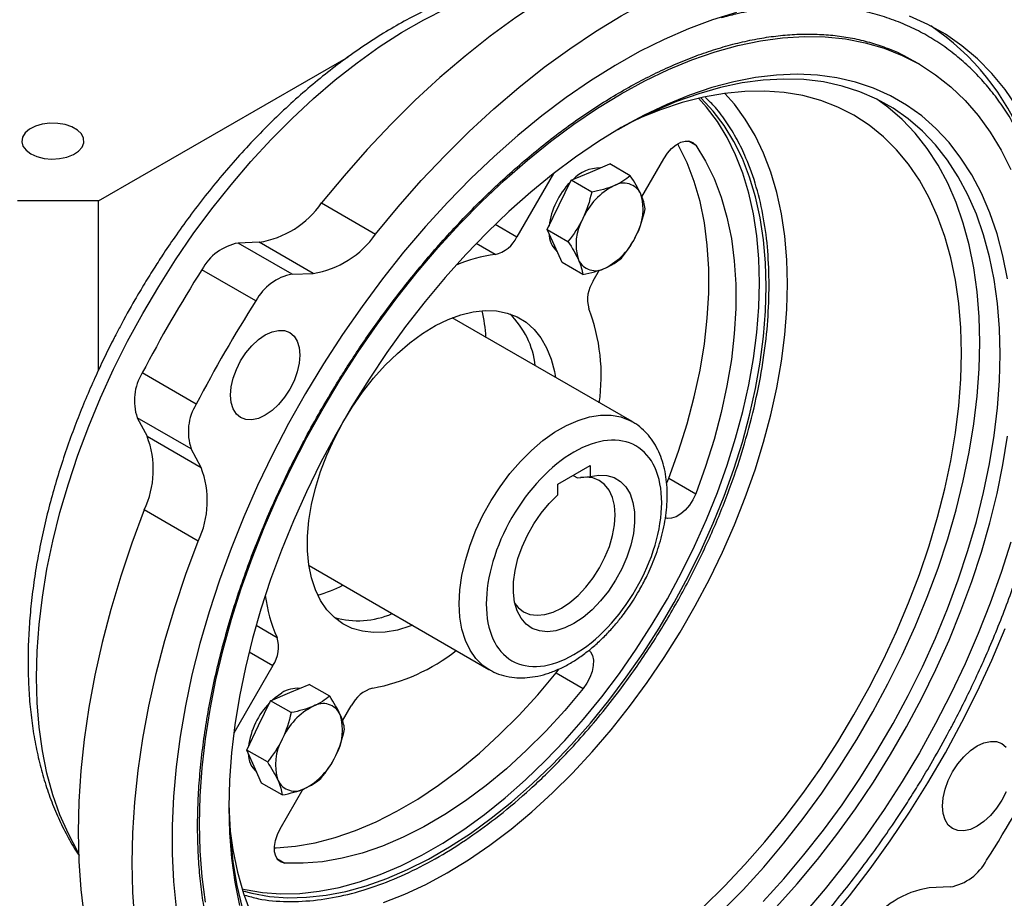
# Model space of a CAD drawing. Header units: inches. Extents: x 0.2 to 10.8, y 0.2 to 8.2.
# Tile 12 of 16: x 9.526 to 10.338, y 1.457 to 2.182. Entities that reach past the tile are written whole.
import ezdxf

# ---------------------------------------------------------------- set-up
doc = ezdxf.new("R2010")
doc.units = ezdxf.units.IN
doc.header["$MEASUREMENT"] = 0

msp = doc.modelspace()

# ---------------------------------------------------------------- linework, layer by layer
for p, q in [((9.59113659, 2.03246719), (9.7973977, 2.15153919)), ((10.26840336, 2.14528089), (10.26339237, 2.14817368)), ((10.07765535, 2.08199933), (10.08384443, 2.07842645)), ((10.03935795, 2.03579567), (10.0575413, 2.06729016)), ((9.98098769, 2.04948956), (9.99692106, 2.05624848)), ((9.99692106, 2.05624848), (10.01285442, 2.06300741)), ((10.02985515, 2.0531931), (10.01285442, 2.06300741)), ((9.9665109, 2.05510285), (9.93633992, 2.00284518)), ((9.97119171, 2.02911983), (9.98098769, 2.04948956)), ((9.99798842, 2.03967524), (9.98098769, 2.04948956)), ((9.59113659, 2.03246719), (9.52432335, 2.03246719)), ((9.59113659, 1.89304724), (9.59113659, 2.03246719)), ((9.77505212, 2.03079529), (9.81959428, 2.00508165)), ((9.96139572, 2.00875011), (9.97119171, 2.02911983)), ((9.91844279, 2.01317697), (9.93633992, 2.00284518)), ((9.96139572, 2.00875011), (9.97839645, 1.99893579)), ((9.96753309, 1.99513931), (9.96139572, 2.00875011)), ((9.72355398, 1.99838991), (9.70629919, 1.9977202)), ((9.75084135, 1.97200656), (9.70629919, 1.9977202)), ((9.76809614, 1.97267627), (9.72355398, 1.99838991)), ((9.91830753, 1.98817372), (9.9025672, 1.99726043)), ((9.97367047, 1.98152851), (9.96753309, 1.99513931)), ((9.72092853, 1.9499809), (9.67638637, 1.97569454)), ((9.9906712, 1.9717142), (9.97367047, 1.98152851)), ((9.99933205, 1.96646878), (10.0045191, 1.97545302)), ((9.75084135, 1.97200656), (9.76809614, 1.97267627)), ((10.03130076, 1.85029283), (9.88287894, 1.93597492)), ((9.67171004, 1.86473198), (9.62716788, 1.89044562)), ((9.66759027, 1.82781147), (9.62304811, 1.85352511)), ((9.62304811, 1.85352511), (9.63109415, 1.8382448)), ((9.63109415, 1.8382448), (9.67563631, 1.81253116)), ((9.67563631, 1.81253116), (9.66759027, 1.82781147)), ((9.97012773, 1.79866597), (9.99664423, 1.81397362)), ((9.99664423, 1.81397362), (9.99664423, 1.80504862)), ((9.98274768, 1.80595131), (9.98639784, 1.80384411)), ((9.97012773, 1.78974097), (9.97012773, 1.79866597)), ((10.05990764, 1.79983433), (10.06157335, 1.80356083)), ((10.06157335, 1.80356083), (10.08384443, 1.79070401)), ((9.67331884, 1.75172515), (9.62877668, 1.77743879)), ((9.7647783, 1.73139645), (9.91320012, 1.64571435)), ((9.72111252, 1.68216328), (9.73838495, 1.67219212)), ((9.71526994, 1.66023561), (9.73482663, 1.64894578)), ((9.73482663, 1.64894578), (9.70260295, 1.59313272)), ((9.96877245, 1.64282496), (9.97102342, 1.64591135)), ((9.96877245, 1.64282496), (9.99104353, 1.62996814)), ((9.74888956, 1.62664533), (9.76482292, 1.63340426)), ((9.78182365, 1.62358995), (9.76482292, 1.63340426)), ((9.7329562, 1.61988641), (9.74888956, 1.62664533)), ((9.72316021, 1.59951668), (9.7329562, 1.61988641)), ((9.74995693, 1.61007209), (9.7329562, 1.61988641)), ((9.79243108, 1.60323765), (9.79962019, 1.61568954)), ((9.71336422, 1.57914695), (9.72316021, 1.59951668)), ((9.73036495, 1.56933264), (9.71336422, 1.57914695)), ((9.7195016, 1.56553616), (9.71336422, 1.57914695)), ((9.72563897, 1.55192536), (9.7195016, 1.56553616)), ((9.7426397, 1.54211105), (9.72563897, 1.55192536)), ((9.74107133, 1.51427994), (9.76000141, 1.54706781)), ((9.73828293, 1.48966009), (9.74476946, 1.4859155)), ((10.29387939, 1.46614492), (10.2766246, 1.46547522))]:
    msp.add_line(p, q)
at = {"flags": 128}
for points in [[(10.1805843, 2.26490403), (10.1619429, 2.26590139), (10.14279167, 2.26545579), (10.12318362, 2.26356847), (10.10317305, 2.26024464), (10.08281538, 2.25549352), (10.06216697, 2.24932825), (10.041285, 2.24176592), (10.02022729, 2.23282746), (9.99905215, 2.22253761), (9.97781821, 2.21092489), (9.95658427, 2.19802143), (9.93540913, 2.18386297), (9.91435142, 2.16848872), (9.89346945, 2.15194124), (9.87282104, 2.13426636), (9.85246336, 2.11551302), (9.8324528, 2.09573314), (9.81284475, 2.07498149), (9.79369352, 2.05331555), (9.77505212, 2.03079529)], [(9.81959428, 2.00508165), (9.83823568, 2.02760191), (9.85738691, 2.04926785), (9.87699496, 2.0700195), (9.89700552, 2.08979937), (9.9173632, 2.10855272), (9.93801161, 2.1262276), (9.95889358, 2.14277508), (9.97995129, 2.15814933), (10.00112643, 2.17230779), (10.02236037, 2.18521125), (10.04359431, 2.19682397), (10.06476945, 2.20711381), (10.08582716, 2.21605228), (10.10670913, 2.22361461), (10.12735754, 2.22977987), (10.14771521, 2.234531), (10.16772578, 2.23785482), (10.18733383, 2.23974215), (10.20648506, 2.24018775), (10.22512645, 2.23919039)], [(9.57443072, 1.49468957), (9.57406945, 1.49529128), (9.56615669, 1.50990459), (9.55924185, 1.52560161), (9.55334921, 1.54232719), (9.54849948, 1.56002259), (9.54470968, 1.57862565), (9.54199314, 1.59807102), (9.54035938, 1.6182904), (9.53981416, 1.63921278), (9.54035938, 1.66076466), (9.54199314, 1.68287033), (9.54470968, 1.70545216), (9.54849948, 1.72843082), (9.55334921, 1.7517256), (9.55924185, 1.77525468), (9.56615669, 1.7989354), (9.57406945, 1.8226846), (9.58295233, 1.84641884), (9.59277413, 1.87005477), (9.60350036, 1.89350935), (9.61509333, 1.91670021), (9.62751232, 1.93954589), (9.64071372, 1.96196613), (9.65465115, 1.9838822), (9.66927566, 2.0052171), (9.68453587, 2.0258959), (9.70037819, 2.04584596), (9.71674697, 2.06499721), (9.73358471, 2.08328238), (9.75083228, 2.10063723), (9.76842907, 2.11700082), (9.7863133, 2.13231566), (9.80442213, 2.14652796), (9.82269197, 2.15958779), (9.84105863, 2.1714493), (9.8594576, 2.1820708), (9.87782426, 2.19141499)], [(10.11751831, 2.18787158), (10.0978046, 2.18187426), (10.07786573, 2.17449577), (10.05776122, 2.16575812), (10.03755105, 2.1556874), (10.01729555, 2.14431366), (9.99705516, 2.13167084), (9.9768903, 2.11779667), (9.95686113, 2.10273257), (9.93702744, 2.08652348), (9.91744842, 2.06921779), (9.8981825, 2.05086713), (9.87928717, 2.03152627), (9.86081883, 2.01125295), (9.84283259, 1.99010765), (9.82538213, 1.96815348), (9.80851953, 1.94545597), (9.79229512, 1.92208285), (9.77675732, 1.89810388), (9.76195249, 1.87359061), (9.74792482, 1.84861622), (9.73471617, 1.82325522), (9.72236596, 1.79758331), (9.71091106, 1.77167711), (9.70038565, 1.74561392), (9.69082113, 1.71947153), (9.68224606, 1.69332796), (9.67468602, 1.66726123), (9.66816358, 1.64134914), (9.6626982, 1.61566901), (9.65830619, 1.59029749), (9.65500067, 1.5653103), (9.65279149, 1.540782), (9.65168525, 1.5167858), (9.65168525, 1.49339331), (9.65279149, 1.47067435), (9.65500067, 1.44869671)], [(10.39317385, 1.93314181), (10.39262052, 1.95620614), (10.39096219, 1.97856278), (10.38820381, 2.00014501), (10.38435361, 2.02088842), (10.37942308, 2.0407311), (10.37342693, 2.05961383), (10.36638306, 2.07748027), (10.35831249, 2.09427708), (10.34923931, 2.10995415), (10.3391906, 2.12446468), (10.32819634, 2.13776537), (10.31628934, 2.14981653), (10.30350515, 2.16058219), (10.2898819, 2.17003022), (10.27546027, 2.17813242), (10.26028329, 2.18486462)], [(9.67929143, 1.4537154), (9.67656281, 1.47445915), (9.67492219, 1.49597255), (9.67437475, 1.51818792), (9.67492219, 1.54103536), (9.67656281, 1.56444297), (9.67929143, 1.58833712), (9.68309947, 1.61264262), (9.68797496, 1.637283), (9.69390254, 1.66218073), (9.70086358, 1.68725747), (9.70883616, 1.71243432), (9.7177952, 1.73763207), (9.72771252, 1.76277144), (9.73855691, 1.78777332), (9.75029426, 1.81255905), (9.76288762, 1.83705066), (9.77629738, 1.86117106), (9.79048134, 1.88484439), (9.80539488, 1.90799614), (9.82099108, 1.93055348), (9.83722086, 1.95244544), (9.85403315, 1.97360312), (9.87137507, 1.99395997), (9.88919204, 2.01345193), (9.907428, 2.03201768), (9.92602559, 2.04959879), (9.94492628, 2.06613996), (9.96407061, 2.08158913), (9.98339834, 2.0958977), (10.00284866, 2.10902065), (10.02236037, 2.12091669), (10.04187208, 2.13154839), (10.0613224, 2.1408823), (10.08065013, 2.14888905), (10.09979445, 2.15554345), (10.11869515, 2.16082456), (10.13729273, 2.16471576), (10.1555287, 2.16720482), (10.17334567, 2.16828389), (10.19068759, 2.16794959), (10.20749988, 2.16620297), (10.22372966, 2.16304952), (10.23932585, 2.15849916), (10.2542394, 2.15256621), (10.26842336, 2.14526935), (10.28183312, 2.13663152), (10.29442648, 2.1266799), (10.30616382, 2.11544582), (10.31700822, 2.1029646), (10.32692553, 2.08927553), (10.33588458, 2.07442167), (10.34385716, 2.05844977)], [(10.34120746, 1.96806459), (10.33739904, 1.9871647), (10.33252463, 2.00535769), (10.32660072, 2.022582), (10.31964736, 2.03877933), (10.31168807, 2.05389489), (10.3027498, 2.06787752), (10.29286277, 2.08067993), (10.28206044, 2.09225877), (10.27037938, 2.10257489), (10.25785909, 2.11159336), (10.24454196, 2.11928368), (10.23047303, 2.12561982), (10.21569991, 2.13058035), (10.20027259, 2.13414847), (10.18424328, 2.13631212), (10.1676662, 2.13706397), (10.15059746, 2.13640149), (10.1330948, 2.1343269), (10.11521745, 2.13084724), (10.09702591, 2.12597427), (10.07858171, 2.11972449), (10.05994729, 2.11211904), (10.04118568, 2.10318365), (10.02236037, 2.09294856)], [(10.33499065, 1.90598177), (10.3344422, 1.92722954), (10.33279875, 1.94777083), (10.33006596, 1.96753485), (10.32625325, 1.98645345), (10.32137377, 2.00446143), (10.31544433, 2.02149671), (10.30848538, 2.03750055), (10.3005209, 2.0524178), (10.29157836, 2.06619704), (10.28168857, 2.07879075), (10.27088562, 2.09015553), (10.25920677, 2.1002522), (10.24669226, 2.10904596), (10.23338525, 2.11650649), (10.21933159, 2.12260807), (10.20457974, 2.12732968), (10.18918055, 2.13065503), (10.1731871, 2.13257266), (10.15665452, 2.13307596), (10.13963982, 2.13216319), (10.12220163, 2.12983751), (10.10440008, 2.12610693), (10.08629653, 2.1209843), (10.06795338, 2.1144873), (10.04943387, 2.1066383), (10.03080184, 2.09746438), (10.01951225, 2.09128991)], [(10.30317267, 1.90689887), (10.30261971, 1.9277115), (10.30096285, 1.94780974), (10.29820813, 1.96712028), (10.29436561, 1.98557264), (10.28944931, 2.00309949), (10.28347717, 2.01963689), (10.27647097, 2.03512449), (10.26845629, 2.04950577), (10.25946237, 2.06272826), (10.24952202, 2.07474371), (10.23867152, 2.08550828), (10.22695045, 2.09498269), (10.2144016, 2.10313237), (10.20107074, 2.10992759), (10.18700653, 2.11534354), (10.17226027, 2.11936046), (10.15688578, 2.12196371), (10.14093916, 2.12314377), (10.12447859, 2.12289635), (10.10756414, 2.12122234), (10.09025752, 2.11812785), (10.07262189, 2.11362418), (10.05472159, 2.10772776), (10.03662195, 2.1004601), (10.03652973, 2.10041977)], [(10.15949527, 1.96392232), (10.15894151, 1.98395088), (10.15728239, 2.00326103), (10.15452448, 2.02177657), (10.15067865, 2.03942441), (10.14576008, 2.05613492), (10.13978818, 2.07184214), (10.13278653, 2.08648408), (10.12478275, 2.10000297), (10.11580843, 2.11234544), (10.10800686, 2.12128357)], [(10.13649965, 1.96496244), (10.13594483, 1.98462107), (10.13428265, 2.00355835), (10.13151995, 2.02169644), (10.12766806, 2.03896082), (10.12274283, 2.05528054), (10.11676448, 2.07058855), (10.1097576, 2.08482193), (10.10175096, 2.0979222), (10.09277748, 2.10983554), (10.08617129, 2.11720291)], [(10.14206742, 1.96174823), (10.1415126, 1.98140687), (10.13985042, 2.00034414), (10.13708772, 2.01848223), (10.13323583, 2.03574661), (10.1283106, 2.05206634), (10.12233225, 2.06737434), (10.11532537, 2.08160772), (10.10731873, 2.094708), (10.09834525, 2.10662133), (10.08844178, 2.11729877), (10.08808369, 2.11764483)], [(10.31828734, 1.91562439), (10.31773889, 1.93687215), (10.31609544, 1.95741345), (10.31336265, 1.97717746), (10.30954994, 1.99609607), (10.30467046, 2.01410405), (10.29874102, 2.03113932), (10.29178207, 2.04714317), (10.28381759, 2.06206042), (10.27487505, 2.07583965), (10.26498526, 2.08843337), (10.25418231, 2.09979815), (10.24250346, 2.10989482), (10.23326764, 2.11656472)], [(9.53518662, 2.07134332), (9.5402769, 2.06906394), (9.5461892, 2.06758697), (9.55255201, 2.06700519), (9.55896555, 2.06735518), (9.56502682, 2.06861493), (9.57035498, 2.0707053), (9.57461524, 2.07349493), (9.5775399, 2.07680855), (9.57894521, 2.08043795), (9.57874286, 2.08415507), (9.57694556, 2.08772637), (9.57366625, 2.09092743), (9.56911098, 2.09355714), (9.56356597, 2.09545024), (9.55737963, 2.0964878), (9.55094069, 2.09660462), (9.5446537, 2.09579335), (9.53891373, 2.09410498), (9.53408141, 2.09164558), (9.5304604, 2.0885697), (9.52827821, 2.0850706), (9.52767195, 2.08136815), (9.52867972, 2.07769497), (9.5312382, 2.07428188), (9.53518662, 2.07134332)], [(10.02236037, 2.09294856), (10.00353506, 2.08144841), (9.98477345, 2.0687221), (9.96613902, 2.0548127), (9.94769483, 2.03976728), (9.92950328, 2.02363673), (9.91162594, 2.00647565), (9.89412328, 1.98834209), (9.87705453, 1.96929743), (9.86047746, 1.94940609), (9.84444814, 1.92873539), (9.82902083, 1.90735526), (9.81424771, 1.88533806), (9.80017878, 1.86275828), (9.78686164, 1.83969232), (9.77434136, 1.81621823), (9.76266029, 1.79241545), (9.75185797, 1.76836451), (9.74197094, 1.74414678), (9.73303266, 1.71984423), (9.72507338, 1.69553908), (9.71812002, 1.67131356), (9.71219611, 1.64724966), (9.7073217, 1.6234288), (9.70351328, 1.59993157), (9.70078374, 1.57683749), (9.69914231, 1.5542247), (9.69859455, 1.53216971), (9.69914231, 1.51074716), (9.70078374, 1.49002952), (9.70351328, 1.4700869), (9.7073217, 1.45098678)], [(10.0575413, 2.06729016), (10.06053751, 2.07176469), (10.06399586, 2.07564704), (10.06773504, 2.07873368), (10.071559, 2.08086278), (10.07526728, 2.0819227), (10.07866545, 2.08185789), (10.08157535, 2.08067175), (10.08384443, 2.07842645)], [(10.06157335, 1.80356083), (10.06968762, 1.82599513), (10.07671665, 1.84840987), (10.08262663, 1.87069717), (10.08738911, 1.89274977), (10.09098118, 1.91446155), (10.09338553, 1.93572801), (10.09459061, 1.9564468), (10.09459061, 1.97651821), (10.09338553, 1.99584565), (10.09098118, 2.0143361), (10.08738911, 2.03190057), (10.08262663, 2.04845453), (10.07671665, 2.06391831), (10.06968762, 2.0782175), (10.06895649, 2.07952402)], [(10.08384443, 2.07842645), (10.0919587, 2.06536068), (10.09898773, 2.05106149), (10.10489771, 2.03559771), (10.10966019, 2.01904375), (10.11325225, 2.00147928), (10.11565661, 1.98298883), (10.11686169, 1.96366139), (10.11686169, 1.94358998), (10.11565661, 1.92287118), (10.11325225, 1.90160473), (10.10966019, 1.87989295), (10.10489771, 1.85784035), (10.09898773, 1.83555305), (10.0919587, 1.81313831), (10.08384443, 1.79070401)], [(9.70950146, 1.46472092), (9.71197024, 1.46413368), (9.72647772, 1.46160386), (9.74156043, 1.46050188), (9.7571564, 1.46083225), (9.77320152, 1.46259362), (9.78962988, 1.46577875), (9.80637396, 1.47037455), (9.82336496, 1.47636214), (9.84053306, 1.48371691), (9.8578077, 1.49240864), (9.87511792, 1.50240161), (9.89239257, 1.51365476), (9.90956066, 1.52612186), (9.92655166, 1.53975166), (9.94329574, 1.55448816), (9.9597241, 1.57027081), (9.97576923, 1.58703475), (9.99136519, 1.6047111), (10.0064479, 1.62322721), (10.02095539, 1.64250701), (10.03482803, 1.66247126), (10.04800882, 1.68303793), (10.0604436, 1.70412251), (10.07208127, 1.72563836), (10.08287401, 1.74749706), (10.09277748, 1.76960879), (10.10175096, 1.79188269), (10.1097576, 1.81422723), (10.11676448, 1.83655059), (10.12274283, 1.85876105), (10.12766806, 1.88076732), (10.13151995, 1.90247899), (10.13428265, 1.92380684), (10.13594483, 1.94466322), (10.13649965, 1.96496244)], [(9.71007512, 1.46284382), (9.717538, 1.46091947), (9.73204549, 1.45838966), (9.7471282, 1.45728767), (9.76272417, 1.45761805), (9.77876929, 1.45937941), (9.79519765, 1.46256454), (9.81194173, 1.46716034), (9.82893273, 1.47314793), (9.84610083, 1.4805027), (9.86337547, 1.48919443), (9.88068569, 1.4991874), (9.89796034, 1.51044056), (9.91512843, 1.52290765), (9.93211943, 1.53653745), (9.94886351, 1.55127396), (9.96529187, 1.56705661), (9.981337, 1.58382055), (9.99693296, 1.60149689), (10.01201567, 1.62001301), (10.02652316, 1.6392928), (10.0403958, 1.65925705), (10.05357659, 1.67982373), (10.06601137, 1.70090831), (10.07764904, 1.72242416), (10.08844178, 1.74428286), (10.09834525, 1.76639459), (10.10731873, 1.78866849), (10.11532537, 1.81101303), (10.12233225, 1.83333639), (10.1283106, 1.85554684), (10.13323583, 1.87755312), (10.13708772, 1.89926479), (10.13985042, 1.92059263), (10.1415126, 1.94144902), (10.14206742, 1.96174823)], [(9.82627596, 1.45323346), (9.84368875, 1.46010091), (9.86124035, 1.46831735), (9.87886149, 1.47785035), (9.89648263, 1.48866229), (9.91403423, 1.50071049), (9.93144702, 1.51394742), (9.94865227, 1.52832083), (9.9655821, 1.54377399), (9.98216968, 1.56024592), (9.99834954, 1.57767161), (10.01405785, 1.59598229), (10.02923259, 1.61510569), (10.04381389, 1.63496635), (10.0577442, 1.65548589), (10.07096853, 1.67658331), (10.08343471, 1.69817537), (10.09509354, 1.72017684), (10.10589899, 1.7425009), (10.11580843, 1.76505944), (10.12478275, 1.78776344), (10.13278653, 1.81052329), (10.13978818, 1.83324918), (10.14576008, 1.8558514), (10.15067865, 1.87824077), (10.15452448, 1.90032891), (10.15728239, 1.92202867), (10.15894151, 1.94325439), (10.15949527, 1.96392232)], [(9.85004668, 1.68217206), (9.84799622, 1.68139518), (9.83767474, 1.67824954), (9.82765843, 1.67649066), (9.81805345, 1.6761372), (9.80896162, 1.67719289), (9.80047932, 1.67964655), (9.79269645, 1.68347216), (9.78569554, 1.68862919), (9.77955077, 1.69506295), (9.77432729, 1.70270525), (9.77008048, 1.71147508), (9.76685534, 1.72127948), (9.76468606, 1.73201452), (9.76359564, 1.7435664), (9.76359564, 1.75581267), (9.76468606, 1.76862352), (9.76685534, 1.78186315), (9.77008048, 1.79539122), (9.77432729, 1.80906432), (9.77955077, 1.82273752), (9.78569554, 1.83626588), (9.79269645, 1.84950599), (9.80047932, 1.86231751), (9.80896162, 1.87456462), (9.81805345, 1.88611752), (9.82765843, 1.89685373), (9.83767474, 1.90665944), (9.84799622, 1.91543072), (9.85851345, 1.92307459), (9.86911494, 1.92951002), (9.87968832, 1.93466879), (9.89012151, 1.93849622), (9.90030391, 1.94095173), (9.91012758, 1.94200931), (9.9194884, 1.94165773), (9.92828713, 1.93990072), (9.93643051, 1.93675692), (9.94383221, 1.93225964), (9.95041378, 1.92645655), (9.95610545, 1.91940917), (9.96084688, 1.91119221), (9.96458782, 1.90189277), (9.96728861, 1.89160941), (9.96814732, 1.88675053)], [(9.75728438, 1.90526229), (9.75673342, 1.89848446), (9.7551017, 1.89133096), (9.75245194, 1.88407671), (9.74888596, 1.87700048), (9.7445408, 1.87037421), (9.73958344, 1.86445254), (9.73420439, 1.85946303), (9.72861037, 1.85559744), (9.72301635, 1.85300431), (9.7176373, 1.8517833), (9.71267994, 1.85198133), (9.70833478, 1.85359078), (9.7047688, 1.85654982), (9.70211903, 1.86074472), (9.70048732, 1.86601427), (9.69993635, 1.87215598), (9.70048732, 1.87893382), (9.70211903, 1.88608731), (9.7047688, 1.89334156), (9.70833478, 1.90041779), (9.71267994, 1.90704406), (9.7176373, 1.91296573), (9.72301635, 1.91795524), (9.72861037, 1.92182083), (9.73420439, 1.92441396), (9.73958344, 1.92563497), (9.7445408, 1.92543694), (9.74888596, 1.92382749), (9.75245194, 1.92086845), (9.7551017, 1.91667356), (9.75673342, 1.911404), (9.75728438, 1.90526229)], [(10.10549832, 1.44608768), (10.12293651, 1.4638957), (10.13995121, 1.4826277), (10.15648379, 1.5022191), (10.17247724, 1.52260237), (10.18787643, 1.54370725), (10.20262828, 1.56546098), (10.21668194, 1.58778857), (10.22998895, 1.61061306), (10.24250346, 1.63385575), (10.25418231, 1.65743654), (10.26498526, 1.68127414), (10.27487505, 1.70528636), (10.28381759, 1.72939044), (10.29178207, 1.75350328), (10.29874102, 1.77754176), (10.30467046, 1.80142302), (10.30954994, 1.82506473), (10.31336265, 1.84838539), (10.31609544, 1.87130462), (10.31773889, 1.8937434), (10.31828734, 1.91562439)], [(10.09025752, 1.4498433), (10.10756414, 1.46673061), (10.12447859, 1.48458561), (10.14093916, 1.50334315), (10.15688578, 1.5229348), (10.17226027, 1.54328905), (10.18700653, 1.56433164), (10.20107074, 1.58598579), (10.2144016, 1.60817248), (10.22695045, 1.63081076), (10.23867152, 1.65381803), (10.24952202, 1.67711032), (10.25946237, 1.70060265), (10.26845629, 1.72420931), (10.27647097, 1.74784414), (10.28347717, 1.77142092), (10.28944931, 1.79485361), (10.29436561, 1.8180567), (10.29820813, 1.84094554), (10.30096285, 1.8634366), (10.30261971, 1.88544782), (10.30317267, 1.90689887)], [(10.13963982, 1.45425309), (10.15665452, 1.47298508), (10.1731871, 1.49257649), (10.18918055, 1.51295976), (10.20457974, 1.53406464), (10.21933159, 1.55581836), (10.23338525, 1.57814596), (10.24669226, 1.60097044), (10.25920677, 1.62421314), (10.27088562, 1.64779393), (10.28168857, 1.67163152), (10.29157836, 1.69564374), (10.3005209, 1.71974782), (10.30848538, 1.74386066), (10.31544433, 1.76789915), (10.32137377, 1.7917804), (10.32625325, 1.81542211), (10.33006596, 1.83874278), (10.33279875, 1.861662), (10.3344422, 1.88410079), (10.33499065, 1.90598177)], [(9.91353381, 1.64552388), (9.90827305, 1.64907862), (9.90247338, 1.6547265), (9.89761733, 1.6616358), (9.89377055, 1.66971307), (9.89098509, 1.67884909), (9.8892986, 1.6889203), (9.88873389, 1.69979051), (9.8892986, 1.71131273), (9.89098509, 1.72333112), (9.89377055, 1.73568317), (9.89761733, 1.74820182), (9.90247338, 1.7607178), (9.90827305, 1.77306184), (9.91493791, 1.78506701), (9.92237781, 1.79657096), (9.93049217, 1.80741812), (9.93917122, 1.81746181), (9.94829762, 1.82656618), (9.95774794, 1.83460814), (9.96739438, 1.84147891), (9.9771065, 1.8470856), (9.98675294, 1.85135236), (9.99620326, 1.85422152), (10.00532965, 1.85565425), (10.01400871, 1.8556312), (10.02212306, 1.85415267), (10.02956297, 1.85123866), (10.03130626, 1.85028965)], [(10.15059746, 1.44980939), (10.1676662, 1.46885406), (10.18424328, 1.4887454), (10.20027259, 1.5094161), (10.21569991, 1.53079623), (10.23047303, 1.55281343), (10.24454196, 1.57539321), (10.25785909, 1.59845917), (10.27037938, 1.62193325), (10.28206044, 1.64573604), (10.29286277, 1.66978698), (10.3027498, 1.6940047), (10.31168807, 1.71830726), (10.31964736, 1.74261241), (10.32660072, 1.76683793), (10.33252463, 1.79090183), (10.33739904, 1.81472269), (10.34120746, 1.83821992)], [(9.99664423, 1.80504862), (10.00377659, 1.80622176), (10.01044332, 1.80591867), (10.01649219, 1.80414628), (10.02178507, 1.80094506), (10.0262011, 1.7963881), (10.02963942, 1.79057948), (10.03202154, 1.78365183), (10.03329304, 1.77576334), (10.03342491, 1.76709416), (10.03241411, 1.75784224), (10.03028375, 1.74821886), (10.02708246, 1.73844377), (10.02288335, 1.72874019), (10.0177823, 1.71932969), (10.0118958, 1.71042718), (10.00535827, 1.70223595), (9.998319, 1.69494304), (9.99093872, 1.68871498), (9.98338598, 1.68369401), (9.97583324, 1.67999477), (9.96845296, 1.67770174), (9.96141369, 1.67686728), (9.95487616, 1.67751045), (9.94898966, 1.67961655), (9.94388861, 1.6831375), (9.9396895, 1.68799289), (9.93648821, 1.69407185), (9.93435784, 1.70123556), (9.93334705, 1.70932044), (9.93347892, 1.71814187), (9.93475042, 1.72749841), (9.93713254, 1.73717639), (9.94057086, 1.74695482), (9.94498689, 1.75661041), (9.95027977, 1.76592266), (9.95632864, 1.77467893), (9.96299537, 1.78267926), (9.97012773, 1.78974097)], [(9.93456365, 1.70028622), (9.93729182, 1.69692129), (9.9417968, 1.69339482), (9.94707876, 1.69120936), (9.95300676, 1.6904191), (9.95943386, 1.69104362), (9.96620072, 1.69306745), (9.97313959, 1.69644042), (9.98007846, 1.70107891), (9.98684532, 1.70686792), (9.99327242, 1.71366396), (9.99920042, 1.72129855), (10.00448238, 1.72958243), (10.00898736, 1.73831025), (10.01260368, 1.74726563), (10.01524168, 1.75622659), (10.01683599, 1.76497097), (10.01734706, 1.77328201), (10.01676224, 1.78095368), (10.01509601, 1.78779579), (10.0123897, 1.79363874), (10.00871038, 1.79833767), (10.00414926, 1.80177611), (9.99881942, 1.8038688), (9.99285298, 1.80456388), (9.98890916, 1.8042854)], [(10.08384443, 1.79070401), (10.08157535, 1.78583889), (10.07866545, 1.78129303), (10.07526728, 1.77730478), (10.071559, 1.77408323), (10.06773504, 1.77179726), (10.06399586, 1.77056674), (10.06053751, 1.77045617), (10.05882743, 1.77087519)], [(9.62877668, 1.77743879), (9.6185938, 1.75003395), (9.60940562, 1.72261458), (9.60123758, 1.69525662), (9.59411228, 1.66803582), (9.58804947, 1.64102754), (9.58306593, 1.61430658), (9.57917546, 1.58794693), (9.57638883, 1.56202158), (9.57471376, 1.53660231), (9.57415489, 1.51175951), (9.57471376, 1.48756197), (9.57638883, 1.4640767), (9.57917546, 1.44136872), (9.58306593, 1.41950091), (9.58804947, 1.39853382), (9.59411228, 1.37852552), (9.60123758, 1.3595314), (9.60940562, 1.34160407), (9.6185938, 1.32479315), (9.62877668, 1.30914521)], [(9.67331884, 1.28343157), (9.66313596, 1.29907951), (9.65394778, 1.31589043), (9.64577974, 1.33381776), (9.63865444, 1.35281188), (9.63259163, 1.37282018), (9.62760809, 1.39378727), (9.62371762, 1.41565507), (9.62093099, 1.43836306), (9.61925592, 1.46184833), (9.61869705, 1.48604587), (9.61925592, 1.51088867), (9.62093099, 1.53630794), (9.62371762, 1.56223329), (9.62760809, 1.58859294), (9.63259163, 1.6153139), (9.63865444, 1.64232218), (9.64577974, 1.66954298), (9.65394778, 1.69690094), (9.66313596, 1.72432031), (9.67331884, 1.75172515)], [(10.34385716, 1.75089402), (10.33588458, 1.72571716), (10.32692553, 1.70051941), (10.31700822, 1.67538005), (10.30616382, 1.65037817), (10.29442648, 1.62559243), (10.28183312, 1.60110083), (10.26842336, 1.57698042), (10.2542394, 1.5533071), (10.23932585, 1.53015535), (10.22372966, 1.50759801), (10.20749988, 1.48570605), (10.19068759, 1.46454837), (10.17334567, 1.44419152)], [(10.19295869, 1.43736608), (10.21068365, 1.45892386), (10.22784658, 1.48125803), (10.24439626, 1.50430194), (10.26028329, 1.52798683), (10.27546027, 1.55224199), (10.2898819, 1.57699506), (10.30350515, 1.60217215), (10.31628934, 1.62769812), (10.32819634, 1.65349681), (10.3391906, 1.6794912)], [(9.99567335, 1.66157929), (9.99692616, 1.66027808), (9.9985593, 1.6572273), (9.99936298, 1.65337339), (9.99929506, 1.6489184), (9.99835909, 1.6440959), (9.99660416, 1.63915872), (9.99412227, 1.6343657), (9.99104353, 1.62996814)], [(9.73618985, 1.49851701), (9.73777541, 1.49856551), (9.75355164, 1.49987563), (9.76975308, 1.50269653), (9.78630372, 1.50701498), (9.80312591, 1.51281073), (9.82014074, 1.52005658), (9.8372684, 1.52871855), (9.85442854, 1.538756), (9.87154066, 1.55012184), (9.88852448, 1.56276276), (9.90530033, 1.57661945), (9.92178951, 1.59162692), (9.93791468, 1.60771475), (9.95360019, 1.6248075), (9.96877245, 1.64282496)], [(9.73459606, 1.62058204), (9.73684314, 1.62252606), (9.74244706, 1.62641919)], [(9.99104353, 1.62996814), (9.97587127, 1.61195068), (9.96018576, 1.59485793), (9.94406059, 1.5787701), (9.92757141, 1.56376263), (9.91079556, 1.54990594), (9.89381174, 1.53726502), (9.87669962, 1.52589918), (9.85953948, 1.51586173), (9.84241182, 1.50719976), (9.82539699, 1.49995391), (9.8085748, 1.49415816), (9.79202416, 1.48983971), (9.77582272, 1.4870188), (9.76004649, 1.48570869), (9.74476946, 1.4859155)], [(10.33995194, 1.54480993), (10.33638596, 1.5377337), (10.3320408, 1.53110742), (10.32708344, 1.52518575), (10.32170439, 1.52019625), (10.31611037, 1.51633066), (10.31051635, 1.51373753), (10.3051373, 1.51251652), (10.30017994, 1.51271454), (10.29583478, 1.514324), (10.2922688, 1.51728303), (10.28961903, 1.52147793), (10.28798732, 1.52674749), (10.28743635, 1.53288919), (10.28798732, 1.53966703), (10.28961903, 1.54682053), (10.2922688, 1.55407478), (10.29583478, 1.56115101), (10.30017994, 1.56777728), (10.3051373, 1.57369895), (10.31051635, 1.57868845), (10.31611037, 1.58255405), (10.32170439, 1.58514717), (10.32708344, 1.58636819), (10.3320408, 1.58617016), (10.33638596, 1.5845607), (10.33995194, 1.58160167)], [(9.69860662, 1.53540482), (9.69873169, 1.52789046), (9.69982811, 1.50698692), (9.70201717, 1.48682557), (9.70529134, 1.46747593), (9.7096393, 1.44900467)], [(9.69921047, 1.51610238), (9.69921573, 1.51605539), (9.70197045, 1.49674485), (9.70581297, 1.47829249), (9.71072927, 1.46076563), (9.71670141, 1.44422824)], [(9.74476946, 1.4859155), (9.74164052, 1.48670363), (9.73910945, 1.48859561), (9.73731086, 1.49149081), (9.73634041, 1.49523527), (9.7362497, 1.49962984), (9.73704356, 1.5044408), (9.73867978, 1.5094123), (9.74107133, 1.51427994)]]:
    msp.add_lwpolyline(points, dxfattribs=at)
for centre, radius, start, end in [((10.1636012, 2.00637659), 0.20525917, 21.21785201, 56.20289978), ((10.1808875, 2.00518831), 0.1650814, 60.01435904, 68.08253881), ((10.00476603, 2.02913636), 0.03054775, 89.52797749, 136.44530742), ((10.02538899, 2.00385169), 0.06304752, 135.82939238, 172.80395404), ((10.04147264, 1.99546176), 0.05551701, 116.83818513, 156.19467451), ((10.02432782, 2.03153646), 0.015619, 25.03868878, 120.46735503), ((9.99767185, 2.0253533), 0.04276563, 330.30258715, 17.40692527), ((9.71170419, 2.07434415), 0.07687303, 278.86735586, 325.49322621), ((10.02782743, 1.99668319), 0.04276563, 150.30258715, 197.40692527), ((9.75624635, 2.04863051), 0.07687303, 278.86735586, 325.49322621), ((9.91156092, 2.0148832), 0.02754838, 284.17595545, 334.08879699), ((9.98278991, 2.00572355), 0.02009915, 179.56308503, 228.98000736), ((9.98402663, 2.02657472), 0.05551701, 296.83818513, 336.19467451), ((9.71412389, 1.95576859), 0.04267509, 100.56524691, 152.16530265), ((9.93363318, 1.86662625), 0.12250985, 97.18637101, 112.84803349), ((10.00117145, 1.99050002), 0.015619, 205.03868878, 300.46735503), ((10.6306201, 1.36793483), 1.13134163, 147.50658687, 152.49341298), ((9.75866605, 1.93005495), 0.04267509, 100.56524691, 152.16530265), ((10.02215134, 1.95102647), 0.0275533, 145.91294298, 195.81957601), ((10.67516226, 1.34222119), 1.13134163, 147.50658687, 152.49341298), ((9.85094594, 1.88816368), 0.15492136, 351.73867581, 20.9337249), ((9.79503257, 1.91388451), 0.11590764, 2.95741077, 13.96793641), ((9.88170882, 1.888778), 0.07014974, 6.23206059, 45.97653722), ((9.66330081, 1.86772363), 0.04268345, 147.83648611, 199.42950818), ((9.70784296, 1.84200999), 0.04268345, 147.83648611, 199.42950818), ((9.55937224, 1.81053114), 0.07689005, 334.5079848, 21.12674979), ((9.6039144, 1.7848175), 0.07689005, 334.5079848, 21.12674979), ((9.74057438, 1.81700529), 0.11429053, 285.95929975, 297.12610613), ((9.84716321, 1.72140835), 0.11939409, 186.99883697, 204.34415959), ((9.80500043, 1.756954), 0.0710384, 254.28769297, 293.51446229), ((9.71237615, 1.66427778), 0.02718629, 325.66983975, 16.92471865), ((9.78882396, 1.78550225), 0.1577788, 280.40789992, 308.09072881), ((9.75509445, 1.60689076), 0.0232662, 85.33621068, 122.9286982), ((9.82468235, 1.60338655), 0.02791909, 105.27404362, 153.85362772), ((9.77753274, 1.57416426), 0.06323198, 135.88526622, 172.7480802), ((9.77629633, 1.60193331), 0.015619, 25.03868878, 120.46735503), ((9.79344115, 1.56585861), 0.05551701, 116.83818513, 156.19467451), ((9.74964035, 1.59575015), 0.04276563, 330.30258715, 17.40692527), ((9.77979593, 1.56708004), 0.04276563, 150.30258715, 197.40692527), ((9.73379343, 1.57568527), 0.01914263, 178.23859788, 230.3044945), ((9.73599514, 1.59697157), 0.05551701, 296.83818513, 336.19467451), ((9.36955848, 2.0959303), 1.13134163, 327.50658687, 332.49341298), ((9.75313996, 1.56089687), 0.015619, 205.03868878, 300.46735503), ((10.28605469, 1.50809653), 0.04267509, 280.56524691, 332.16530265), ((10.28847439, 1.38952098), 0.07687303, 98.86735586, 145.49322621)]:
    msp.add_arc(centre, radius, start, end)
for points, knots in [([(9.99486559, 2.21978353), (9.99340154, 2.21991714), (9.98671228, 2.22052757), (9.97445838, 2.22032714), (9.95814229, 2.21925727), (9.94150761, 2.21688595), (9.92464589, 2.21335289), (9.90760974, 2.20863594), (9.8904619, 2.20276625), (9.87326003, 2.1957687), (9.85605952, 2.18767628), (9.83891349, 2.17852524), (9.8218719, 2.16835499), (9.804982, 2.15720705), (9.78828804, 2.1451242), (9.77183357, 2.13215149), (9.75566245, 2.11833724), (9.73981987, 2.10373431), (9.72435406, 2.08840273), (9.70931936, 2.07241469), (9.69478327, 2.05586578), (9.68084463, 2.03890393), (9.66769346, 2.02182313), (9.65573264, 2.00527751), (9.64573185, 1.99060924), (9.63704071, 1.9772295), (9.62907531, 1.96441122), (9.61942155, 1.94810289), (9.61107916, 1.93305703), (9.60296608, 1.91754671), (9.59629665, 1.90419425), (9.58874749, 1.88813164), (9.58128038, 1.87113509), (9.57398437, 1.85322354), (9.56703452, 1.83466312), (9.56054475, 1.81562073), (9.55460382, 1.79623604), (9.5492808, 1.77662498), (9.54463081, 1.75688725), (9.5406986, 1.73711076), (9.53752114, 1.71737454), (9.53512933, 1.69775086), (9.53354938, 1.67830668), (9.53280374, 1.65910486), (9.53291182, 1.6402051), (9.53389044, 1.6216657), (9.53575393, 1.60354424), (9.53851379, 1.58589762), (9.54217961, 1.56878282), (9.546755, 1.55225376), (9.55225138, 1.53637516), (9.55863454, 1.52117151), (9.56602236, 1.50681468), (9.57152804, 1.4971654), (9.57482461, 1.49256923), (9.57507339, 1.49222239)], [0, 0, 0, 0, 0.00572694, 0.026166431, 0.046791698, 0.067582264, 0.088510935, 0.109546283, 0.130656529, 0.151812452, 0.172989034, 0.194165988, 0.215323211, 0.236449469, 0.257536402, 0.278576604, 0.299562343, 0.32048382, 0.341326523, 0.362066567, 0.382661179, 0.40302641, 0.422975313, 0.441999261, 0.458884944, 0.471344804, 0.485366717, 0.499840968, 0.522734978, 0.53200308, 0.547380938, 0.563331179, 0.58042465, 0.59824433, 0.61662298, 0.635427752, 0.654565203, 0.673967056, 0.693582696, 0.713373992, 0.733311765, 0.753373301, 0.773540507, 0.793798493, 0.81413441, 0.834536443, 0.854990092, 0.875480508, 0.89599283, 0.91651091, 0.93701804, 0.957498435, 0.977939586, 0.998335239, 1, 1, 1, 1]), ([(9.65960421, 1.42219599), (9.65962965, 1.42207609), (9.66091459, 1.41601921), (9.66423082, 1.40461897), (9.66962003, 1.38808766), (9.67595356, 1.37234923), (9.68310231, 1.35734253), (9.69109937, 1.34313265), (9.69993437, 1.32975054), (9.70960909, 1.31723671), (9.72012283, 1.30563018), (9.73147655, 1.29497234), (9.74367169, 1.28530697), (9.75670993, 1.27668139), (9.77059152, 1.2691475), (9.78531269, 1.26276226), (9.80086447, 1.25758634), (9.81723071, 1.25368274), (9.8337645, 1.251208), (9.85029663, 1.25005374), (9.86666279, 1.2500877), (9.88338604, 1.25127075), (9.90042218, 1.25359925), (9.91772672, 1.25706579), (9.93525507, 1.26165933), (9.95296284, 1.26736553), (9.97080595, 1.27416704), (9.98874071, 1.28204371), (10.00672357, 1.2909727), (10.02471125, 1.30092862), (10.04266072, 1.31188361), (10.06052934, 1.3238075), (10.07827447, 1.33666756), (10.09585318, 1.35042822), (10.11322216, 1.36505068), (10.13033724, 1.38049228), (10.14715286, 1.3967054), (10.16362078, 1.41363535), (10.17968763, 1.43121626), (10.19528946, 1.44936219), (10.21033802, 1.46794512), (10.22467973, 1.48672967), (10.23818927, 1.50547259), (10.24973007, 1.52240594), (10.25959263, 1.53758092), (10.26921729, 1.55299414), (10.28053865, 1.57203843), (10.29052821, 1.58998959), (10.29946119, 1.60691034), (10.30679407, 1.62138481), (10.3151434, 1.63878264), (10.32345945, 1.657174), (10.33165783, 1.67654483), (10.33955499, 1.69661305), (10.34703292, 1.71720333), (10.35399992, 1.73816945), (10.36038509, 1.75939043), (10.36613241, 1.78076245), (10.37119704, 1.80219408), (10.37554275, 1.82360316), (10.37914015, 1.84491471), (10.38196545, 1.86605951), (10.38399945, 1.88697309), (10.38522685, 1.90759505), (10.38563564, 1.92786859), (10.38521663, 1.94774007), (10.38396298, 1.96715863), (10.38186993, 1.98607578), (10.37893442, 2.0044453), (10.37515481, 2.0222231), (10.37053054, 2.03936699), (10.36506189, 2.05583626), (10.35874972, 2.07159136), (10.35159523, 2.08659357), (10.34359971, 2.10080466), (10.3347643, 2.11418645), (10.32508969, 2.12670036), (10.31457592, 2.13830687), (10.3032222, 2.14896472), (10.29102706, 2.15863008), (10.27798882, 2.16725566), (10.26410724, 2.17478956), (10.24938606, 2.1811748), (10.23383428, 2.18635071), (10.21746805, 2.19025436), (10.20093423, 2.19272892), (10.1844022, 2.19388381), (10.16803566, 2.19384751), (10.15131385, 2.1926732), (10.1342723, 2.19031201), (10.11876818, 2.18731214), (10.10887392, 2.18461424), (10.10482763, 2.18351092)], [0, 0, 0, 0, 0.0002300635, 0.0116218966, 0.0230369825, 0.0344777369, 0.0459477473, 0.0574520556, 0.0689975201, 0.0805932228, 0.092250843, 0.1039848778, 0.1158125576, 0.127753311, 0.1398276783, 0.152054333, 0.1644475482, 0.1770203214, 0.1897795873, 0.2013360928, 0.2129185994, 0.2245234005, 0.2361466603, 0.2477841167, 0.259431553, 0.2710850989, 0.2827413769, 0.2943975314, 0.3060511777, 0.3176998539, 0.3293418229, 0.3409755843, 0.3525995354, 0.364211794, 0.3758099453, 0.3873906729, 0.3989491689, 0.4104781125, 0.4219657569, 0.4333920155, 0.4447195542, 0.4558704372, 0.4666510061, 0.4770423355, 0.4844131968, 0.4917964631, 0.5022504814, 0.5151123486, 0.5202574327, 0.5288027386, 0.5376587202, 0.5471447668, 0.5570311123, 0.5672251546, 0.577652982, 0.5882621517, 0.5990139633, 0.609879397, 0.6208363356, 0.6318676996, 0.6429601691, 0.6541032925, 0.6652888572, 0.6765104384, 0.6877630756, 0.6990430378, 0.7103476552, 0.7216749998, 0.7330237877, 0.7443938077, 0.7557856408, 0.7672007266, 0.778641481, 0.7901114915, 0.8016157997, 0.8131612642, 0.8247569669, 0.8364145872, 0.8481486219, 0.8599763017, 0.8719170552, 0.8839914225, 0.8962180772, 0.9086112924, 0.9211840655, 0.9339433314, 0.9454998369, 0.9570823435, 0.9686871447, 0.9803104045, 0.9919478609, 1, 1, 1, 1]), ([(9.77558932, 1.86153364), (9.7801937, 1.86935335), (9.78664006, 1.88030135), (9.79661443, 1.89612392), (9.80527987, 1.90940536), (9.81592799, 1.92496661), (9.82742828, 1.9409783), (9.83981025, 1.9573578), (9.85292144, 1.9738097), (9.8666682, 1.99014577), (9.88096813, 2.00621467), (9.8957498, 2.02189527), (9.91094871, 2.03708775), (9.9265052, 2.0517082), (9.94236302, 2.06568503), (9.95846849, 2.07895644), (9.97476995, 2.09146879), (9.9912175, 2.10317531), (10.00776283, 2.11403525), (10.02435923, 2.1240132), (10.04096166, 2.13307851), (10.05752689, 2.14120484), (10.0740134, 2.14836954), (10.09038188, 2.15455334), (10.10659545, 2.15973983), (10.12262024, 2.16391481), (10.13842536, 2.16706541), (10.15398324, 2.16917929), (10.16926908, 2.17024248), (10.1842625, 2.17024159), (10.19893954, 2.16914878), (10.21329907, 2.16697134), (10.22725528, 2.16355678), (10.23732944, 2.16046734), (10.24254928, 2.15815835), (10.24344912, 2.1577603)], [0, 0, 0, 0, 0.036900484, 0.051662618, 0.076178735, 0.101583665, 0.128791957, 0.157142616, 0.186368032, 0.216254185, 0.246648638, 0.277438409, 0.308538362, 0.339883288, 0.371422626, 0.403116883, 0.434935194, 0.466853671, 0.498854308, 0.530924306, 0.56305572, 0.595245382, 0.627494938, 0.659809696, 0.692201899, 0.724690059, 0.757299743, 0.790064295, 0.823025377, 0.856233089, 0.889745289, 0.923625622, 0.957939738, 0.992749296, 1, 1, 1, 1]), ([(10.14445233, 1.96312501), (10.14423412, 1.97259339), (10.14379772, 1.99152959), (10.14017797, 2.01855072), (10.13427133, 2.0443151), (10.12658049, 2.06584543), (10.11820215, 2.08330509), (10.10970229, 2.09717905), (10.10114605, 2.10902141), (10.0946767, 2.11517694), (10.09189807, 2.11782078)], [0, 0, 0, 0, 0.145273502, 0.290538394, 0.444537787, 0.598520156, 0.705573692, 0.812375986, 0.919414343, 1, 1, 1, 1]), ([(9.71162359, 1.45950739), (9.71536255, 1.45841499), (9.72643224, 1.45518081), (9.74655524, 1.45370277), (9.77123681, 1.45483592), (9.79663715, 1.4595264), (9.82189691, 1.46723528), (9.8471066, 1.47776158), (9.87203151, 1.49084071), (9.89695578, 1.50653862), (9.92216538, 1.52512099), (9.94742811, 1.54657031), (9.969922, 1.56841907), (9.98921872, 1.58925409), (10.00552155, 1.60841835), (10.02399081, 1.63202831), (10.04410675, 1.66058426), (10.06500179, 1.6944245), (10.0838607, 1.72944067), (10.10033345, 1.76502846), (10.11433823, 1.80078335), (10.12559926, 1.83586454), (10.13426977, 1.87018095), (10.14017874, 1.90276619), (10.14379744, 1.93396511), (10.14423404, 1.95340524), (10.14445233, 1.96312501)], [0, 0, 0, 0, 0.023408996, 0.069305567, 0.115197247, 0.159257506, 0.203312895, 0.244877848, 0.286437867, 0.32800282, 0.369562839, 0.413623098, 0.457678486, 0.48830722, 0.518864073, 0.549488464, 0.59636163, 0.643229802, 0.690102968, 0.736971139, 0.78286771, 0.828759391, 0.87281965, 0.916875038, 0.958438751, 1, 1, 1, 1]), ([(9.75057955, 1.31028907), (9.74836662, 1.31206178), (9.74216299, 1.31703131), (9.73317783, 1.32621944), (9.72353434, 1.33759705), (9.7149714, 1.34959955), (9.70715496, 1.36249455), (9.70010778, 1.37626878), (9.69383877, 1.39088708), (9.68836043, 1.40631879), (9.68368417, 1.42252969), (9.67982124, 1.43948355), (9.67678194, 1.45714131), (9.67457527, 1.47546122), (9.67320861, 1.4943985), (9.67268729, 1.51390581), (9.67301435, 1.53393344), (9.67419039, 1.55442976), (9.67621343, 1.57534083), (9.67907867, 1.59661043), (9.68277827, 1.61817982), (9.68730096, 1.63998738), (9.69263149, 1.6619677), (9.69874955, 1.68404982), (9.70562778, 1.70615359), (9.71322733, 1.72818163), (9.72148752, 1.74999967), (9.73029523, 1.7713797), (9.73937012, 1.79177517), (9.74802502, 1.80994517), (9.75596648, 1.82569107), (9.76481712, 1.84251753), (9.77145851, 1.85424154), (9.77558932, 1.86153364)], [0, 0, 0, 0, 0.020959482, 0.058756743, 0.093013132, 0.127113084, 0.161067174, 0.194895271, 0.22861996, 0.262263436, 0.295845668, 0.329383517, 0.362890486, 0.396376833, 0.429849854, 0.463312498, 0.496767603, 0.530215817, 0.563655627, 0.597083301, 0.630492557, 0.663873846, 0.697212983, 0.730488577, 0.763667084, 0.796692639, 0.829464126, 0.861776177, 0.893135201, 0.921964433, 0.944775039, 0.965651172, 1, 1, 1, 1]), ([(10.03707427, 1.71058159), (10.03916752, 1.71436611), (10.04211412, 1.71969344), (10.04592926, 1.72779079), (10.04893374, 1.73477908), (10.05206432, 1.74316527), (10.05484368, 1.75197037), (10.05717369, 1.76113613), (10.05894246, 1.77047196), (10.06007203, 1.77984289), (10.0605022, 1.78913138), (10.06018421, 1.79823401), (10.05907706, 1.80705362), (10.05714587, 1.81549472), (10.05436375, 1.82346284), (10.05070701, 1.83085468), (10.04617614, 1.83759275), (10.04071773, 1.84349187), (10.03569464, 1.84775281), (10.03227532, 1.84958248), (10.03121764, 1.85014844)], [0, 0, 0, 0, 0.071968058, 0.101306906, 0.149840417, 0.200007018, 0.253595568, 0.309257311, 0.366475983, 0.42485507, 0.484131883, 0.54412114, 0.604657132, 0.665546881, 0.72662014, 0.78773462, 0.848864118, 0.910201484, 0.972223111, 1, 1, 1, 1]), ([(10.05576699, 1.78335985), (10.05576699, 1.80552679), (10.04814077, 1.82238498), (10.02099339, 1.83806192), (10.00258207, 1.83623977), (9.96418989, 1.81407643), (9.94577857, 1.79464132), (9.91863119, 1.74762069), (9.91100497, 1.72195745), (9.91100497, 1.69979051)], [0, 0, 0, 0, 0.25, 0.25, 0.5, 0.5, 0.75, 0.75, 1, 1, 1, 1]), ([(9.91100497, 1.69979051), (9.91100497, 1.67762357), (9.91863119, 1.66076538), (9.94577857, 1.64508844), (9.96418989, 1.64691059), (10.00258207, 1.66907393), (10.02099339, 1.68850904), (10.04814077, 1.73552967), (10.05576699, 1.76119291), (10.05576699, 1.78335985)], [0, 0, 0, 0, 0.25, 0.25, 0.5, 0.5, 0.75, 0.75, 1, 1, 1, 1]), ([(9.913705, 1.64562101), (9.91489076, 1.6449153), (9.91852256, 1.64275384), (9.92543992, 1.64045401), (9.93397211, 1.63886801), (9.94274715, 1.63868276), (9.95148371, 1.63968087), (9.9603922, 1.64186137), (9.9693482, 1.64517182), (9.97823559, 1.64953961), (9.98694888, 1.65487082), (9.99539167, 1.66105714), (10.00346125, 1.66796562), (10.01100901, 1.67539041), (10.01783038, 1.68300367), (10.02345994, 1.69004059), (10.02826963, 1.69665046), (10.0327032, 1.70323451), (10.03556477, 1.70804437), (10.03707427, 1.71058159)], [0, 0, 0, 0, 0.032072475, 0.098232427, 0.16773666, 0.231393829, 0.296324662, 0.362202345, 0.428539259, 0.494873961, 0.560812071, 0.62607966, 0.690399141, 0.753172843, 0.81278732, 0.866929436, 0.906465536, 0.950660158, 1, 1, 1, 1])]:
    msp.add_open_spline(points, degree=3, knots=knots)
for points in [[(10.02985515, 2.0531931), (10.02616532, 2.0501097), (10.02184648, 2.04730566), (10.01640825, 2.04499877)], [(10.03847899, 2.0381469), (10.03638424, 2.04279241), (10.03337627, 2.04787106), (10.02985515, 2.0531931)], [(9.99798842, 2.03967524), (9.9963038, 2.03214493), (9.99402238, 2.02482252), (9.9906789, 2.01787011)], [(10.01640825, 2.04499877), (10.01097002, 2.04269187), (10.00471009, 2.0410084), (9.99798842, 2.03967524)], [(10.0421299, 2.02597151), (10.04164061, 2.0295433), (10.04057374, 2.03350138), (10.03847899, 2.0381469)], [(10.03482038, 2.00416637), (10.03816385, 2.01111878), (10.04044527, 2.01844119), (10.0421299, 2.02597151)], [(9.9906789, 2.01787011), (9.98733543, 2.01091771), (9.98311291, 2.00471587), (9.97839645, 1.99893579)], [(9.97839645, 1.99893579), (9.98191757, 1.99361375), (9.98492554, 1.9885351), (9.98702029, 1.98388959)], [(10.02253792, 1.98523205), (10.02725439, 1.99101213), (10.0314769, 1.99721397), (10.03482038, 2.00416637)], [(9.98702029, 1.98388959), (9.98911504, 1.97924408), (9.99018191, 1.975286), (9.9906712, 1.9717142)], [(10.00909103, 1.97703772), (10.01452925, 1.97934462), (10.01884809, 1.98214866), (10.02253792, 1.98523205)], [(9.9906712, 1.9717142), (9.99739287, 1.97304736), (10.0036528, 1.97473083), (10.00909103, 1.97703772)], [(9.98639784, 1.80384411), (9.98980804, 1.80425874), (9.99322418, 1.80465861), (9.99664423, 1.80504862)], [(9.78182365, 1.62358995), (9.77813382, 1.62050655), (9.77381498, 1.61770251), (9.76837675, 1.61539561)], [(9.79044749, 1.60854374), (9.78835274, 1.61318926), (9.78534477, 1.61826791), (9.78182365, 1.62358995)], [(9.74995693, 1.61007209), (9.7482723, 1.60254178), (9.74599088, 1.59521937), (9.74264741, 1.58826696)], [(9.76837675, 1.61539561), (9.76293853, 1.61308872), (9.75667859, 1.61140525), (9.74995693, 1.61007209)], [(9.7940984, 1.59636835), (9.79360912, 1.59994015), (9.79254224, 1.60389823), (9.79044749, 1.60854374)], [(9.78678888, 1.57456322), (9.79013236, 1.58151563), (9.79241377, 1.58883804), (9.7940984, 1.59636835)], [(9.74264741, 1.58826696), (9.73930393, 1.58131456), (9.73508142, 1.57511272), (9.73036495, 1.56933264)], [(9.73036495, 1.56933264), (9.73388607, 1.5640106), (9.73689404, 1.55893195), (9.73898879, 1.55428644)], [(9.77450643, 1.5556289), (9.77922289, 1.56140898), (9.7834454, 1.56761082), (9.78678888, 1.57456322)], [(9.73898879, 1.55428644), (9.74108355, 1.54964093), (9.74215042, 1.54568285), (9.7426397, 1.54211105)], [(9.76105953, 1.54743457), (9.76649776, 1.54974146), (9.7708166, 1.55254551), (9.77450643, 1.5556289)], [(9.7426397, 1.54211105), (9.74936137, 1.5434442), (9.7556213, 1.54512767), (9.76105953, 1.54743457)]]:
    msp.add_open_spline(points, degree=3)

doc.saveas('drawing.dxf')
